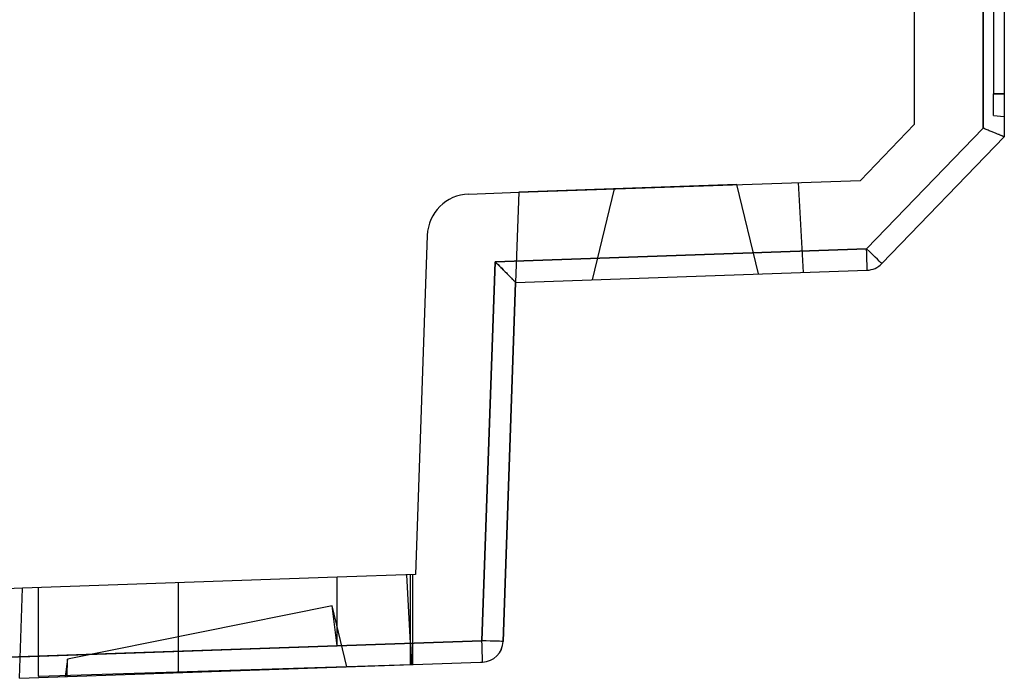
# Model space of a CAD drawing. Header units: millimetres. Extents: x -0.6 to 58, y -144 to -51.8.
# Tile 2 of 4: x 35 to 58, y -128.7 to -113.3. Entities that reach past the tile are written whole.
import ezdxf

# ---------------------------------------------------------------- set-up
doc = ezdxf.new("R2010")
doc.units = ezdxf.units.MM
doc.layers.add('MAIN-1', color=7, linetype='Continuous')
doc.layers.add('MAIN-2', color=7, linetype='Continuous')

msp = doc.modelspace()

# ---------------------------------------------------------------- linework, layer by layer
at = {"layer": 'MAIN-1'}
for p, q in [((58, -77.644), (58, -116.016)), ((57.504, -115.814), (57.504, -77.846)), ((57.504, -115.814), (54.787, -118.628)), ((55.142, -118.975), (58, -116.016)), ((57.529, -115.824), (57.504, -115.814)), ((57.553, -115.834), (57.529, -115.824)), ((57.577, -115.843), (57.553, -115.834)), ((57.601, -115.853), (57.577, -115.843)), ((57.624, -115.862), (57.601, -115.853)), ((57.647, -115.872), (57.624, -115.862)), ((57.67, -115.881), (57.647, -115.872)), ((57.692, -115.89), (57.67, -115.881)), ((57.713, -115.898), (57.692, -115.89)), ((57.734, -115.907), (57.713, -115.898)), ((57.754, -115.915), (57.734, -115.907)), ((57.774, -115.923), (57.754, -115.915)), ((57.793, -115.931), (57.774, -115.923)), ((57.811, -115.938), (57.793, -115.931)), ((57.829, -115.945), (57.811, -115.938)), ((57.845, -115.952), (57.829, -115.945)), ((57.861, -115.959), (57.845, -115.952)), ((57.877, -115.965), (57.861, -115.959)), ((57.891, -115.971), (57.877, -115.965)), ((57.905, -115.976), (57.891, -115.971)), ((57.917, -115.981), (57.905, -115.976)), ((57.929, -115.986), (57.917, -115.981)), ((57.94, -115.991), (57.929, -115.986)), ((57.951, -115.995), (57.94, -115.991)), ((57.96, -115.999), (57.951, -115.995)), ((57.968, -116.002), (57.96, -115.999)), ((57.975, -116.005), (57.968, -116.002)), ((57.982, -116.008), (57.975, -116.005)), ((57.987, -116.01), (57.982, -116.008)), ((57.992, -116.012), (57.987, -116.01)), ((57.995, -116.014), (57.992, -116.012)), ((57.998, -116.015), (57.995, -116.014)), ((57.999, -116.015), (57.998, -116.015)), ((58, -116.016), (57.999, -116.015)), ((58, -116.016), (58, -116.016)), ((58, -116.016), (58, -116.016)), ((58, -116.016), (58, -116.016)), ((58, -116.016), (58, -116.016)), ((58, -116.016), (58, -116.016)), ((58, -116.016), (58, -116.016)), ((54.787, -118.628), (46.118, -118.931)), ((46.118, -118.931), (45.809, -127.776)), ((46.153, -118.966), (46.118, -118.931)), ((46.187, -119), (46.153, -118.966)), ((46.219, -119.032), (46.187, -119)), ((46.25, -119.063), (46.219, -119.032)), ((46.279, -119.092), (46.25, -119.063)), ((46.306, -119.119), (46.279, -119.092)), ((46.332, -119.145), (46.306, -119.119)), ((46.356, -119.169), (46.332, -119.145)), ((46.378, -119.192), (46.356, -119.169)), ((46.4, -119.214), (46.378, -119.192)), ((46.422, -119.235), (46.4, -119.214)), ((46.442, -119.256), (46.422, -119.235)), ((46.597, -119.414), (54.8, -119.128)), ((46.304, -127.793), (46.597, -119.414)), ((46.462, -119.276), (46.442, -119.256)), ((46.481, -119.295), (46.462, -119.276)), ((46.499, -119.313), (46.481, -119.295)), ((46.515, -119.33), (46.499, -119.313)), ((46.531, -119.346), (46.515, -119.33)), ((46.545, -119.36), (46.531, -119.346)), ((46.557, -119.373), (46.545, -119.36)), ((46.568, -119.384), (46.557, -119.373)), ((46.577, -119.393), (46.568, -119.384)), ((46.585, -119.401), (46.577, -119.393)), ((46.59, -119.406), (46.585, -119.401)), ((46.594, -119.41), (46.59, -119.406)), ((46.596, -119.413), (46.594, -119.41)), ((46.597, -119.414), (46.596, -119.413)), ((46.597, -119.414), (46.597, -119.414)), ((46.597, -119.414), (46.597, -119.414)), ((46.597, -119.414), (46.597, -119.414)), ((46.597, -119.414), (46.597, -119.414)), ((46.597, -119.414), (46.597, -119.414)), ((46.597, -119.414), (46.597, -119.414)), ((46.597, -119.414), (46.597, -119.414)), ((45.809, -127.776), (34.536, -128.17)), ((35.015, -128.653), (45.774, -128.277)), ((45.774, -128.277), (45.822, -128.276))]:
    msp.add_line(p, q, dxfattribs=at)
for centre, start, end in [((54.782, -118.628), 272, 316), ((45.805, -127.776), 271.9999, 358.0001)]:
    msp.add_arc(centre, 0.5, start, end, dxfattribs=at)
for centre, major_axis, ratio, start_param, end_param in [((54.782, -118.628), (0.36, -0.347), 0.006062, 0.000115, 1.564519), ((54.782, -118.628), (-0.017, 0.5), 0.008721, 3.141593, 4.712084), ((45.805, -127.776), (-0.017, 0.5), 0.008721, 3.141446, 4.712084), ((45.805, -127.776), (0.5, -0.017), 0.000304, 0, 1.562075)]:
    msp.add_ellipse(centre, major_axis=major_axis, ratio=ratio, start_param=start_param, end_param=end_param, dxfattribs=at)
at = {"layer": 'MAIN-2'}
for p, q in [((58, -77.644), (58, -116.016)), ((57.504, -77.846), (57.504, -115.814)), ((55.9, -77.932), (55.9, -115.728)), ((57.75, -78.644), (57.75, -115.016)), ((58, -115.016), (57.75, -115.016)), ((57.75, -115.516), (57.75, -115.016)), ((57.75, -115.016), (58, -115.016)), ((57.75, -115.516), (58, -115.538)), ((57.75, -115.516), (57.75, -115.516)), ((58, -115.538), (58, -115.538)), ((55.9, -115.728), (54.641, -117.032)), ((55.9, -115.728), (55.9, -115.728)), ((54.787, -118.628), (57.504, -115.814)), ((57.529, -115.824), (57.504, -115.814)), ((57.553, -115.834), (57.529, -115.824)), ((57.577, -115.843), (57.553, -115.834)), ((57.601, -115.853), (57.577, -115.843)), ((57.624, -115.862), (57.601, -115.853)), ((57.647, -115.872), (57.624, -115.862)), ((57.67, -115.881), (57.647, -115.872)), ((57.692, -115.89), (57.67, -115.881)), ((57.713, -115.898), (57.692, -115.89)), ((57.734, -115.907), (57.713, -115.898)), ((57.754, -115.915), (57.734, -115.907)), ((57.774, -115.923), (57.754, -115.915)), ((57.793, -115.931), (57.774, -115.923)), ((57.811, -115.938), (57.793, -115.931)), ((57.828, -115.945), (57.811, -115.938)), ((57.845, -115.952), (57.828, -115.945)), ((57.861, -115.959), (57.845, -115.952)), ((57.877, -115.965), (57.861, -115.959)), ((57.891, -115.971), (57.877, -115.965)), ((57.905, -115.976), (57.891, -115.971)), ((57.917, -115.981), (57.905, -115.976)), ((57.929, -115.986), (57.917, -115.981)), ((57.94, -115.991), (57.929, -115.986)), ((57.95, -115.995), (57.94, -115.991)), ((57.96, -115.999), (57.95, -115.995)), ((57.968, -116.002), (57.96, -115.999)), ((57.975, -116.005), (57.968, -116.002)), ((57.982, -116.008), (57.975, -116.005)), ((57.987, -116.01), (57.982, -116.008)), ((57.992, -116.012), (57.987, -116.01)), ((57.995, -116.014), (57.992, -116.012)), ((57.998, -116.015), (57.995, -116.014)), ((57.999, -116.015), (57.998, -116.015)), ((58, -116.016), (57.999, -116.015)), ((58, -116.016), (58, -116.016)), ((51.758, -117.132), (46.67, -117.31)), ((46.67, -117.31), (51.657, -117.136)), ((51.657, -117.136), (54.641, -117.032)), ((52.263, -119.216), (51.758, -117.132)), ((53.201, -117.082), (53.201, -117.082)), ((53.201, -117.082), (53.201, -117.082)), ((53.201, -117.082), (53.201, -117.082)), ((53.201, -117.082), (53.201, -117.082)), ((53.201, -117.082), (53.201, -117.082)), ((53.201, -117.082), (53.201, -117.082)), ((53.201, -117.082), (53.201, -117.082)), ((53.201, -117.082), (53.201, -117.082)), ((53.201, -117.082), (53.201, -117.082)), ((53.201, -117.082), (53.201, -117.082)), ((53.201, -117.082), (53.201, -117.082)), ((53.311, -119.18), (53.201, -117.082)), ((54.641, -117.032), (54.641, -117.032)), ((45.503, -117.351), (46.67, -117.31)), ((46.668, -117.31), (46.597, -119.414)), ((46.669, -117.31), (46.669, -117.31)), ((46.671, -117.31), (46.671, -117.31)), ((46.671, -117.31), (46.671, -117.31)), ((46.671, -117.31), (46.671, -117.31)), ((46.671, -117.31), (46.671, -117.31)), ((46.671, -117.31), (46.671, -117.31)), ((46.671, -117.31), (46.671, -117.31)), ((46.671, -117.31), (46.671, -117.31)), ((46.671, -117.31), (46.671, -117.31)), ((46.671, -117.31), (46.671, -117.31)), ((46.671, -117.31), (46.671, -117.31)), ((48.392, -119.351), (48.907, -117.232)), ((44.534, -118.316), (44.258, -126.229)), ((44.534, -118.316), (44.534, -118.316)), ((46.118, -118.931), (54.787, -118.628)), ((45.809, -127.776), (46.118, -118.931)), ((46.118, -118.931), (46.153, -118.965)), ((46.153, -118.965), (46.186, -118.999)), ((46.186, -118.999), (46.219, -119.031)), ((55.142, -118.975), (55.142, -118.975)), ((46.219, -119.031), (46.25, -119.062)), ((46.25, -119.062), (46.279, -119.091)), ((46.279, -119.091), (46.306, -119.119)), ((46.306, -119.119), (46.332, -119.145)), ((46.332, -119.145), (46.356, -119.17)), ((46.356, -119.17), (46.38, -119.193)), ((46.38, -119.193), (46.402, -119.216)), ((46.402, -119.216), (46.424, -119.237)), ((46.424, -119.237), (46.445, -119.259)), ((53.311, -119.18), (53.311, -119.18)), ((53.311, -119.18), (53.311, -119.18)), ((53.311, -119.18), (53.311, -119.18)), ((53.311, -119.18), (53.311, -119.18)), ((53.311, -119.18), (53.311, -119.18)), ((53.311, -119.18), (53.311, -119.18)), ((53.311, -119.18), (53.311, -119.18)), ((53.311, -119.18), (53.311, -119.18)), ((53.311, -119.18), (53.311, -119.18)), ((53.311, -119.18), (53.311, -119.18)), ((53.311, -119.18), (53.311, -119.18)), ((54.8, -119.128), (54.8, -119.128)), ((46.597, -119.414), (46.304, -127.793)), ((46.445, -119.259), (46.465, -119.279)), ((46.465, -119.279), (46.484, -119.298)), ((46.484, -119.298), (46.502, -119.317)), ((46.502, -119.317), (46.519, -119.334)), ((46.519, -119.334), (46.534, -119.349)), ((46.534, -119.349), (46.548, -119.363)), ((46.548, -119.363), (46.56, -119.376)), ((46.56, -119.376), (46.571, -119.386)), ((46.571, -119.386), (46.579, -119.395)), ((46.579, -119.395), (46.586, -119.402)), ((46.586, -119.402), (46.591, -119.407)), ((46.591, -119.407), (46.595, -119.411)), ((46.595, -119.411), (46.596, -119.413)), ((46.596, -119.413), (46.597, -119.414)), ((46.597, -119.414), (46.597, -119.414)), ((46.597, -119.414), (46.597, -119.414)), ((46.597, -119.414), (46.597, -119.414)), ((46.597, -119.414), (46.597, -119.414)), ((46.597, -119.414), (46.597, -119.414)), ((46.597, -119.414), (46.597, -119.414)), ((46.597, -119.414), (46.597, -119.414)), ((46.597, -119.414), (46.597, -119.414)), ((46.597, -119.414), (46.597, -119.414)), ((46.597, -119.414), (46.597, -119.414)), ((46.597, -119.414), (46.597, -119.414)), ((46.597, -119.414), (46.597, -119.414)), ((46.597, -119.414), (46.597, -119.414)), ((46.597, -119.414), (46.597, -119.414)), ((46.597, -119.414), (46.597, -119.414)), ((46.597, -119.414), (46.597, -119.414)), ((42.432, -126.293), (35.088, -126.549)), ((44.258, -126.229), (42.432, -126.293)), ((42.432, -127.893), (42.432, -126.293)), ((44.058, -126.236), (44.058, -126.236)), ((44.058, -126.236), (44.058, -126.236)), ((44.058, -126.236), (44.058, -126.236)), ((44.058, -126.236), (44.058, -126.236)), ((44.058, -126.236), (44.058, -126.236)), ((44.058, -126.236), (44.058, -126.236)), ((44.142, -127.833), (44.058, -126.236)), ((44.142, -126.233), (44.142, -126.233)), ((44.142, -126.233), (44.142, -126.233)), ((44.142, -128.334), (44.142, -126.233)), ((44.194, -128.333), (44.194, -126.231)), ((44.194, -126.231), (44.194, -126.231)), ((44.194, -126.231), (44.194, -126.231)), ((44.194, -126.231), (44.194, -126.231)), ((44.258, -126.229), (44.258, -126.229)), ((35.088, -126.549), (33.916, -126.59)), ((35.015, -128.653), (35.088, -126.549)), ((35.088, -126.549), (35.088, -126.549)), ((35.088, -126.549), (35.088, -126.549)), ((35.088, -126.549), (35.088, -126.549)), ((35.088, -126.549), (35.088, -126.549)), ((35.088, -126.549), (35.088, -126.549)), ((35.088, -126.549), (35.088, -126.549)), ((35.088, -126.549), (35.088, -126.549)), ((35.088, -126.549), (35.088, -126.549)), ((35.088, -126.549), (35.088, -126.549)), ((35.088, -126.549), (35.088, -126.549)), ((35.462, -128.603), (35.462, -126.536)), ((38.727, -128.523), (38.727, -126.422)), ((42.316, -126.962), (36.136, -128.206)), ((42.432, -127.893), (42.316, -126.962)), ((42.661, -128.386), (42.316, -126.962)), ((34.536, -128.17), (45.809, -127.776)), ((35.032, -128.151), (44.142, -127.833)), ((35.032, -128.151), (44.142, -127.833)), ((35.032, -128.151), (44.142, -127.833)), ((35.032, -128.151), (42.432, -127.893)), ((44.142, -127.833), (44.168, -128.333)), ((46.304, -127.793), (46.304, -127.793)), ((36.136, -128.206), (36.086, -128.616)), ((36.132, -128.614), (36.136, -128.206)), ((35.462, -128.603), (44.142, -128.334)), ((44.142, -128.334), (44.142, -128.334)), ((44.142, -128.334), (44.142, -128.334)), ((44.168, -128.333), (44.168, -128.333)), ((44.168, -128.333), (44.168, -128.333)), ((44.168, -128.333), (44.168, -128.333)), ((44.168, -128.333), (44.168, -128.333)), ((44.168, -128.333), (44.168, -128.333)), ((44.168, -128.333), (44.168, -128.333)), ((44.168, -128.333), (44.168, -128.333)), ((44.168, -128.333), (44.168, -128.333)), ((44.168, -128.333), (44.168, -128.333)), ((44.194, -128.333), (44.194, -128.333)), ((44.194, -128.333), (44.194, -128.333)), ((44.194, -128.333), (44.194, -128.333)), ((45.774, -128.277), (45.822, -128.276)), ((45.822, -128.276), (45.822, -128.276)), ((35.462, -128.603), (35.467, -128.637))]:
    msp.add_line(p, q, dxfattribs=at)
for centre, start, end in [((54.782, -118.628), 272, 316), ((45.805, -127.776), 271.9999, 358.0001)]:
    msp.add_arc(centre, 0.5, start, end, dxfattribs=at)
for centre, major_axis, ratio, start_param, end_param in [((45.534, -118.35), (-1, 0), 1, -1.539966, -0.034898), ((54.782, -118.628), (-0.017, 0.5), 0.008721, -3.141593, -1.571098), ((54.782, -118.628), (0.36, -0.347), 0.006062, 0, 1.564519), ((45.805, -127.776), (0.5, -0.017), 0.000304, 0, 1.562075), ((45.805, -127.776), (-0.017, 0.5), 0.008721, 3.14148, 4.712084), ((45.805, -127.776), (-0.017, -0.5), 0.999998, 0.069813, 1.570796), ((45.805, -127.776), (0.5, -0.017), 0.000304, -0.002105, 0)]:
    msp.add_ellipse(centre, major_axis=major_axis, ratio=ratio, start_param=start_param, end_param=end_param, dxfattribs=at)

doc.saveas('drawing.dxf')
